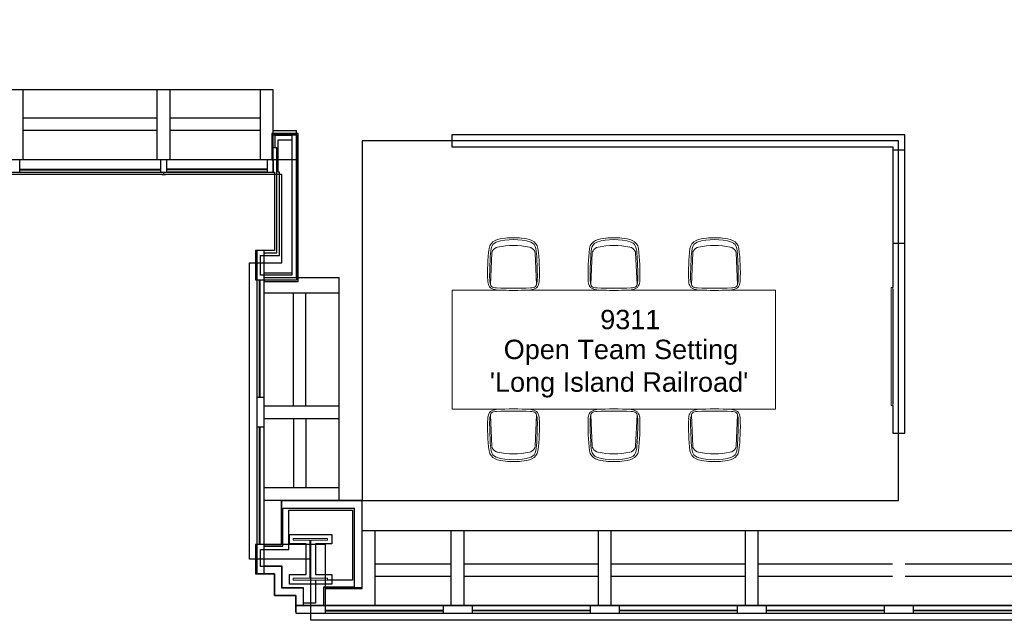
# Model space of a CAD drawing. Header units: inches. Extents: x -1 to 4727, y -3 to 1727.
# Tile 2 of 163: x 263 to 665, y 237 to 482. Entities that reach past the tile are written whole.
import ezdxf

# ---------------------------------------------------------------- set-up
doc = ezdxf.new("R2010")
doc.units = ezdxf.units.IN
doc.header["$LTSCALE"] = 42
doc.header["$MEASUREMENT"] = 0
doc.layers.get('0').update_dxf_attribs({"linetype": 'CONTINUOUS'})
for name, color, linetype in [('A-GLAZ', 8, 'CONTINUOUS'), ('A-WALL', 7, 'CONTINUOUS'), ('I-EQPM', 8, 'CONTINUOUS'), ('I-FURN', 8, 'CONTINUOUS'), ('I-FURN-CHAR', 9, 'CONTINUOUS'), ('I-WALL', 8, 'CONTINUOUS'), ('Room Names & IDs', 7, 'CONTINUOUS'), ('S-COLS', 7, 'CONTINUOUS'), ('triGrossAreaLayer', 7, 'CONTINUOUS'), ('triLabelLayer', 7, 'CONTINUOUS'), ('triMeasuredGrossAreaLayer', 7, 'CONTINUOUS'), ('triSpaceLayer', 7, 'CONTINUOUS')]:
    doc.layers.add(name, color=color, linetype=linetype)
doc.styles.add('PDF Helvetica', font='Helvetica.ttf')
doc.styles.get("Standard").update_dxf_attribs({"font": 'romans.shx'})

# ---------------------------------------------------------------- blocks, each defined once
blk = doc.blocks.new('Board-Presentation-Egan_Visual-Aluminum_Frame_Markerboard - 24w x 36h - EganBoard Porcelain Curved Frame-4202247-FURNITURE PLAN - FLOOR 09 - WEST')
at = {"lineweight": 9}
for p, q in [((-1.31, 0.03), (-1.31, -0.59)), ((46.78, 0.06), (-1.28, 0.06)), ((-0.68, 0.06), (-1.28, 0.06)), ((-0.68, 0.11), (-0.68, 0.06)), ((46.15, 0.14), (-0.65, 0.14)), ((-0.43, 0.14), (-0.65, 0.14)), ((-0.43, 0.17), (-0.43, 0.14)), ((45.9, 0.2), (-0.4, 0.2)), ((45.93, 0.14), (45.93, 0.17)), ((46.15, 0.14), (45.93, 0.14)), ((46.18, 0.06), (46.18, 0.11)), ((46.78, 0.06), (46.18, 0.06)), ((46.81, -0.59), (46.81, 0.03)), ((-1.28, -0.62), (46.78, -0.62))]:
    blk.add_line(p, q, dxfattribs=at)
for centre, radius, start, end in [((-1.28, 0.03), 0.03, 90, 180), ((-0.65, 0.11), 0.03, 90, 180), ((-0.4, 0.17), 0.027, 90, 180), ((45.9, 0.17), 0.027, 0, 90), ((46.15, 0.11), 0.03, 360, 90), ((46.78, 0.03), 0.03, 360, 90), ((-1.28, -0.59), 0.03, 180, 270), ((46.78, -0.59), 0.03, 270, 0)]:
    blk.add_arc(centre, radius, start, end, dxfattribs=at)
blk = doc.blocks.new('Knoll_Muuto_Fiber_Chair_Arm - Type Catalog WOOD-2662800-FURNITURE PLAN - FLOOR 09 - WEST')
at = {"lineweight": 9}
for p, q in [((-8.84, 5.53), (-9.41, -7.32)), ((9.41, -7.32), (8.84, 5.53))]:
    blk.add_line(p, q, dxfattribs=at)
for centre, radius, start, end in [((-5.85, 6.79), 4.17, 113.1618, 171.8655), ((-5.55, 6.7), 3.62, 113.9733, 169.5812), ((-2.43, -1.66), 13.29, 93.5677, 112.3942), ((0, -14.74), 25.73, 74.1643, 105.8357), ((0, -21.96), 30.57, 77.7554, 102.2446), ((0, -23.28), 35.04, 84.674, 95.326), ((2.43, -1.66), 13.29, 67.6058, 86.4323), ((5.55, 6.7), 3.62, 10.4188, 66.0267), ((5.85, 6.79), 4.17, 8.1345, 66.8382), ((76.47, -2.74), 87.04, 173.3251, 182.0125), ((14.94, 3.11), 24.42, 169.9958, 180.0806), ((-6.84, 5.44), 2, 149.0091, 177.4568), ((-5.9, 4.87), 3.1, 100.834, 149.0091), ((5.9, 4.87), 3.1, 30.9909, 79.166), ((6.84, 5.44), 2, 2.5432, 30.9909), ((-14.94, 3.11), 24.42, 359.9194, 10.0042), ((-76.47, -2.74), 87.04, 357.9875, 6.6749), ((81.24, -3.64), 90.97, 175.7652, 181.0264), ((-81.24, -3.64), 90.97, 358.9736, 4.2348), ((-6, -5.78), 4.52, 180.2196, 206.0481), ((-7.76, -6.81), 2.48, 202.5515, 229.9853), ((-0.82, -5), 8.9, 181.718, 195.0798), ((-7.97, -7.1), 1.46, 188.7061, 262.5672), ((7.97, -7.1), 1.46, 277.4328, 351.2939), ((7.76, -6.81), 2.48, 310.0147, 337.4485), ((0.82, -5), 8.9, 344.9202, 358.282), ((6, -5.78), 4.52, 333.9519, 359.7804), ((-6.32, -3.46), 6.06, 239.9759, 263.154), ((0.98, 50.35), 59.6, 261.1798, 262.382), ((0, 80.68), 90.43, 265.5304, 274.4696), ((0, 240.23), 249.05, 268.4069, 271.5931), ((-0.98, 50.35), 59.6, 277.618, 278.8202), ((6.32, -3.46), 6.06, 276.846, 300.0241)]:
    blk.add_arc(centre, radius, start, end, dxfattribs=at)
blk = doc.blocks.new('Knoll_Muuto_Fiber_Chair_Arm - Type Catalog WOOD-3742902-FURNITURE PLAN - FLOOR 09 - WEST')
at = {"lineweight": 9}
for p, q in [((-8.84, -5.53), (-9.41, 7.32)), ((9.41, 7.32), (8.84, -5.53))]:
    blk.add_line(p, q, dxfattribs=at)
for centre, radius, start, end in [((-7.76, 6.81), 2.48, 130.0147, 157.4485), ((-7.97, 7.1), 1.46, 97.4328, 171.2939), ((-6.32, 3.46), 6.06, 96.846, 120.0241), ((0.98, -50.35), 59.6, 97.618, 98.8202), ((0, -80.68), 90.43, 85.5304, 94.4696), ((0, -240.23), 249.05, 88.4069, 91.5931), ((-0.98, -50.35), 59.6, 81.1798, 82.382), ((6.32, 3.46), 6.06, 59.9759, 83.154), ((7.97, 7.1), 1.46, 8.7061, 82.5672), ((7.76, 6.81), 2.48, 22.5515, 49.9853), ((76.47, 2.74), 87.04, 177.9875, 186.6749), ((-6, 5.78), 4.52, 153.9519, 179.7804), ((81.24, 3.64), 90.97, 178.9736, 184.2348), ((-0.82, 5), 8.9, 164.9202, 178.282), ((0.82, 5), 8.9, 1.718, 15.0798), ((-81.24, 3.64), 90.97, 355.7652, 1.0264), ((-76.47, 2.74), 87.04, 353.3251, 2.0125), ((6, 5.78), 4.52, 0.2196, 26.0481), ((14.94, -3.11), 24.42, 179.9194, 190.0042), ((-14.94, -3.11), 24.42, 349.9958, 0.0806), ((-5.85, -6.79), 4.17, 188.1345, 246.8382), ((-5.55, -6.7), 3.62, 190.4188, 246.0267), ((-6.84, -5.44), 2, 182.5432, 210.9909), ((-5.9, -4.87), 3.1, 210.9909, 259.166), ((0, 21.96), 30.57, 257.7554, 282.2446), ((5.9, -4.87), 3.1, 280.834, 329.0091), ((5.55, -6.7), 3.62, 293.9733, 349.5812), ((5.85, -6.79), 4.17, 293.1618, 351.8655), ((6.84, -5.44), 2, 329.0091, 357.4568), ((-2.43, 1.66), 13.29, 247.6058, 266.4323), ((0, 14.74), 25.73, 254.1643, 285.8357), ((0, 23.28), 35.04, 264.674, 275.326), ((2.43, 1.66), 13.29, 273.5677, 292.3942)]:
    blk.add_arc(centre, radius, start, end, dxfattribs=at)
blk = doc.blocks.new('Table - Hub - eDIT - 4_ wide table-6062618-FURNITURE PLAN - FLOOR 09 - WEST')
at = {"lineweight": 9}
for p, q in [((-48.04, 25.55), (-48.04, -22.97)), ((-26.02, 25.55), (-48.04, 25.55)), ((14.98, 25.55), (-19.89, 25.55)), ((55.98, 25.55), (21.11, 25.55)), ((83.96, 25.55), (62.11, 25.55)), ((83.96, -22.97), (83.96, 25.55)), ((-48.04, -22.97), (-26.52, -22.97)), ((-19.4, -22.97), (14.48, -22.97)), ((21.6, -22.97), (55.48, -22.97)), ((62.6, -22.97), (83.96, -22.97))]:
    blk.add_line(p, q, dxfattribs=at)
blk = doc.blocks.new('12GLS')
for p, q in [((0, 0.625), (48, 0.625)), ((0, 0.4375), (48, 0.4375)), ((0, -0.5625), (48, -0.5625))]:
    blk.add_line(p, q)
blk = doc.blocks.new('EXT WALL')
at = {"layer": 'A-GLAZ'}
for p, q in [((834.38, 5.06), (490.88, 5.06)), ((730.88, 5.06), (728.38, 5.06)), ((730.88, 0), (730.88, 5.06)), ((788.38, 5.06), (788.38, 0)), ((790.88, 5.06), (788.38, 5.06)), ((790.88, 0), (790.88, 5.06)), ((831.88, 5.06), (831.88, 0)), ((834.38, 5.06), (831.88, 5.06)), ((834.38, 0), (834.38, 5.06)), ((730.88, 1.19), (788.38, 1.19)), ((730.88, 1), (788.38, 1)), ((788.38, 0), (790.88, 0)), ((831.88, 1.19), (790.88, 1.19)), ((831.88, 1), (790.88, 1)), ((831.88, 0), (834.38, 0)), ((730.88, 0), (788.38, 0)), ((790.38, -1.13), (788.88, -1.13)), ((789.63, 0), (789.63, -1.13)), ((831.88, 0), (790.88, 0)), ((834.38, 0), (834.88, 0)), ((827.63, -32), (827.63, -44)), ((830.69, -32), (827.63, -32)), ((830.69, -164), (830.69, -32)), ((830.69, -44), (830.69, -32)), ((827.63, -44), (827.63, -92)), ((827.63, -44), (830.69, -44)), ((828.63, -44), (828.63, -92)), ((828.82, -44), (828.82, -92)), ((827.63, -92), (827.63, -104)), ((830.69, -92), (827.63, -92)), ((830.69, -104), (830.69, -92)), ((827.63, -104), (827.63, -152)), ((827.63, -104), (830.69, -104)), ((828.63, -104), (828.63, -152)), ((828.82, -104), (828.82, -152)), ((827.63, -152), (827.63, -164)), ((830.69, -152), (827.63, -152)), ((830.69, -164), (830.69, -152)), ((827.63, -164), (830.69, -164)), ((843.63, -176.94), (2295.63, -176.94)), ((843.63, -176.94), (843.63, -180)), ((855.63, -176.94), (843.63, -176.94)), ((843.63, -180), (855.63, -180)), ((855.63, -180), (855.63, -176.94)), ((855.63, -178.81), (903.63, -178.81)), ((855.63, -179), (903.63, -179)), ((855.63, -180), (903.63, -180)), ((903.63, -176.94), (903.63, -180)), ((915.63, -176.94), (903.63, -176.94)), ((903.63, -180), (915.63, -180)), ((915.63, -180), (915.63, -176.94)), ((915.63, -178.81), (963.63, -178.81)), ((915.63, -179), (963.63, -179)), ((915.63, -180), (963.63, -180)), ((963.63, -176.94), (963.63, -180)), ((975.63, -176.94), (963.63, -176.94)), ((963.63, -180), (975.63, -180)), ((975.63, -180), (975.63, -176.94)), ((975.63, -178.81), (1023.63, -178.81)), ((975.63, -179), (1023.63, -179)), ((975.63, -180), (1023.63, -180)), ((1023.63, -176.94), (1023.63, -180)), ((1035.63, -176.94), (1023.63, -176.94)), ((1023.63, -180), (1035.63, -180)), ((1035.63, -180), (1035.63, -176.94)), ((1035.63, -178.81), (1083.63, -178.81)), ((1035.63, -179), (1083.63, -179)), ((1035.63, -180), (1083.63, -180)), ((1083.63, -176.94), (1083.63, -180)), ((1095.63, -176.94), (1083.63, -176.94)), ((1083.63, -180), (1095.63, -180)), ((1095.63, -180), (1095.63, -176.94)), ((1095.63, -178.81), (1143.63, -178.81)), ((1095.63, -179), (1143.63, -179)), ((1095.63, -180), (1143.63, -180))]:
    blk.add_line(p, q, dxfattribs=at)
blk.add_lwpolyline([(2295.63, 1064), (843.63, 1064), (843.63, 1056.75), (834.88, 1056.75), (834.88, 1048), (827.63, 1048), (827.63, 916), (834.88, 916), (834.88, 884), (467.63, 884), (467.63, 0), (834.88, 0), (834.88, -32), (827.63, -32), (827.63, -164), (834.88, -164), (834.88, -172.75), (843.63, -172.75), (843.63, -180), (2295.63, -180)], dxfattribs=at)
at = {"layer": 'A-WALL'}
for p, q in [((834.38, 33.56), (510.63, 33.56)), ((732.26, 5.06), (732.26, 33.56)), ((787.01, 5.06), (787.01, 33.56)), ((792.26, 5.06), (792.26, 33.56)), ((829.13, 5.06), (829.13, 33.56)), ((834.38, 5.06), (834.38, 33.56)), ((787.01, 22), (732.26, 22)), ((829.13, 22), (792.26, 22)), ((787.01, 17), (732.26, 17)), ((829.13, 17), (792.26, 17)), ((843.88, 16.81), (834.38, 16.81)), ((843.88, -43), (843.88, 16.81)), ((835.01, 14.94), (835.01, 10.06)), ((842.01, 14.94), (835.01, 14.94)), ((842.01, -41.13), (842.01, 14.94)), ((834.38, 10.06), (835.88, 10.06)), ((835.88, -33), (835.88, 10.06)), ((830.69, -33), (835.88, -33)), ((830.69, -41.13), (842.01, -41.13)), ((830.69, -43), (861.19, -43)), ((861.19, -134), (861.19, -43)), ((830.69, -49.25), (861.19, -49.25)), ((842.63, -95.38), (842.63, -49.25)), ((847.63, -95.38), (847.63, -49.25)), ((830.69, -95.38), (861.19, -95.38)), ((830.69, -100.63), (861.19, -100.63)), ((842.63, -100.63), (842.63, -128.75)), ((847.63, -100.63), (847.63, -128.75)), ((830.69, -128.75), (861.19, -128.75)), ((837.69, -134), (870.63, -134)), ((837.69, -152), (837.69, -134)), ((870.63, -169.94), (870.63, -134)), ((838.32, -137.13), (867.51, -137.13)), ((838.32, -152.63), (838.32, -137.13)), ((867.51, -169.31), (867.51, -137.13)), ((1194.63, -146.44), (870.63, -146.44)), ((875.88, -176.94), (875.88, -146.44)), ((907.01, -176.94), (907.01, -146.44)), ((912.26, -176.94), (912.26, -146.44)), ((967.01, -176.94), (967.01, -146.44)), ((972.26, -176.94), (972.26, -146.44)), ((1027.01, -176.94), (1027.01, -146.44)), ((1032.26, -176.94), (1032.26, -146.44)), ((830.69, -152), (837.69, -152)), ((830.69, -152.63), (838.32, -152.63)), ((907.01, -160), (875.88, -160)), ((967.01, -160), (912.26, -160)), ((1027.01, -160), (972.26, -160)), ((1087.01, -160), (1032.26, -160)), ((1147.01, -160), (1092.26, -160)), ((834.88, -164), (828.19, -164)), ((838.01, -160.88), (830.69, -160.88)), ((834.88, -172.75), (834.88, -164)), ((838.01, -169.63), (838.01, -160.88)), ((907.01, -165), (875.88, -165)), ((967.01, -165), (912.26, -165)), ((1027.01, -165), (972.26, -165)), ((1087.01, -165), (1032.26, -165)), ((1147.01, -165), (1092.26, -165)), ((843.63, -172.75), (834.88, -172.75)), ((846.76, -169.63), (838.01, -169.63)), ((843.63, -179.44), (843.63, -172.75)), ((846.76, -176.94), (846.76, -169.63)), ((855.01, -176.94), (855.01, -169.31)), ((855.01, -169.31), (867.51, -169.31)), ((855.63, -176.94), (855.63, -169.94)), ((855.63, -169.94), (870.63, -169.94))]:
    blk.add_line(p, q, dxfattribs=at)
at = {"layer": 'A-GLAZ'}
blk.add_blockref('12GLS', (855.63, -179.44), dxfattribs=at)
blk = doc.blocks.new('W-Wide Flange-Column - W14X100-2731370-FURNITURE PLAN - FLOOR 09 - WEST')
at = {"lineweight": 18}
for p, q in [((7, 8.5), (-7, 8.5)), ((-7, 8.5), (-7, 7.79)), ((7, 7.79), (7, 8.5)), ((-7, 7.79), (-0.22, 7.79)), ((-0.22, 7.79), (-0.22, -7.79)), ((0.22, -7.79), (0.22, 7.79)), ((0.22, 7.79), (7, 7.79)), ((-0.22, -7.79), (-7, -7.79)), ((-7, -7.79), (-7, -8.5)), ((7, -7.79), (0.22, -7.79)), ((7, -8.5), (7, -7.79)), ((-7, -8.5), (7, -8.5))]:
    blk.add_line(p, q, dxfattribs=at)
blk = doc.blocks.new('columns')
at = {"layer": 'S-COLS'}
for p, q in [((841.03, -147.88), (858.23, -147.88)), ((841.03, -151.7), (841.03, -147.88)), ((858.23, -147.88), (858.23, -151.7)), ((847.72, -151.7), (841.03, -151.7)), ((847.72, -164.3), (847.72, -151.7)), ((851.54, -151.7), (851.54, -164.3)), ((858.23, -151.7), (851.54, -151.7)), ((841.03, -164.3), (847.72, -164.3)), ((841.03, -168.12), (841.03, -164.3)), ((851.54, -164.3), (858.23, -164.3)), ((858.23, -164.3), (858.23, -168.12)), ((858.23, -168.12), (841.03, -168.12))]:
    blk.add_line(p, q, dxfattribs=at)
blk.add_blockref('W-Wide Flange-Column - W14X100-2731370-FURNITURE PLAN - FLOOR 09 - WEST', (849.51, -158), dxfattribs=at)

msp = doc.modelspace()

# ---------------------------------------------------------------- linework, layer by layer
at = {"layer": 'I-WALL'}
for p, q in [((376.87, 435.81), (366.12, 435.81)), ((366.12, 435.81), (366.12, 425)), ((376.25, 435.19), (366.75, 435.19)), ((366.75, 435.19), (376.25, 435.19)), ((376.25, 435.19), (376.25, 375.94)), ((376.87, 375.31), (376.87, 435.81)), ((624.44, 435.19), (439.66, 435.19)), ((439.66, 435.19), (439.66, 430.31)), ((624.44, 428.97), (624.44, 435.19)), ((368.75, 420), (368.75, 433.19)), ((368.75, 433.19), (374.25, 433.19)), ((374.25, 433.19), (374.25, 378)), ((439.66, 430.31), (619.56, 430.31)), ((619.56, 430.31), (619.56, 428.97)), ((619.56, 428.97), (619.56, 390.97)), ((624.44, 428.97), (619.56, 428.97)), ((624.44, 390.97), (624.44, 428.97)), ((366.12, 425), (366.75, 425)), ((366.75, 425), (366.75, 420)), ((366.75, 420), (367.25, 420)), ((367.25, 420), (367.25, 388)), ((369.25, 420), (368.75, 420)), ((369.25, 386), (369.25, 420)), ((619.56, 390.97), (624.44, 390.97)), ((619.56, 390.97), (619.56, 372.92)), ((624.44, 313.5), (624.44, 390.97)), ((367.25, 388), (359.5, 388)), ((359.5, 388), (359.5, 376)), ((361.5, 386), (369.25, 386)), ((361.5, 378), (361.5, 386)), ((374.25, 378), (361.5, 378)), ((359.5, 376), (376.25, 376)), ((376.25, 375.94), (363.06, 375.94)), ((363.06, 375.94), (363.06, 375.31)), ((363.06, 375.31), (376.87, 375.31)), ((619.56, 324.8), (619.56, 313.5)), ((619.56, 313.5), (624.44, 313.5)), ((363.06, 268), (363.06, 286)), ((370.06, 286), (363.06, 286)), ((403, 286), (370.06, 286)), ((370.06, 286), (370.06, 268)), ((403, 250.5), (403, 286)), ((373.06, 282), (399, 282)), ((373.06, 266), (373.06, 282)), ((399, 282), (399, 253.5)), ((370.06, 268), (359.5, 268)), ((359.5, 268), (359.5, 256)), ((361.5, 266), (373.06, 266)), ((361.5, 259), (361.5, 266)), ((370.25, 259), (361.5, 259)), ((370.25, 250.25), (370.25, 259)), ((359.5, 256), (367.25, 256)), ((367.25, 256), (367.25, 247.25)), ((384, 253.5), (384, 244)), ((399, 253.5), (388.88, 253.5)), ((379, 250.25), (370.25, 250.25)), ((379, 244), (379, 250.25)), ((388, 240), (388, 250.5)), ((388, 250.5), (403, 250.5)), ((367.25, 247.25), (376, 247.25)), ((376, 247.25), (376, 240)), ((384, 244), (379, 244)), ((376, 240), (388, 240))]:
    msp.add_line(p, q, dxfattribs=at)
at = {"layer": 'triGrossAreaLayer'}
msp.add_lwpolyline([(1822, 237.06), (382, 237.06), (382, 262), (357.06, 262), (357.06, 383), (370.25, 383), (370.25, 419.06), (-0.94, 419.06), (-0.94, 1304.94), (370.87, 1304.94), (370.87, 1341), (357.06, 1341), (357.06, 1462), (382, 1462), (382, 1486.94), (1835.62, 1486.94)], dxfattribs=at)
at = {"layer": 'triMeasuredGrossAreaLayer'}
msp.add_lwpolyline([(1816, 243.06), (388, 243.06), (388, 268), (363.06, 268), (363.06, 377), (376.25, 377), (376.25, 425.06), (5.06, 425.06), (5.06, 1298.94), (376.87, 1298.94), (376.87, 1347), (363.06, 1347), (363.06, 1456), (388, 1456), (388, 1480.94), (1841.62, 1480.94)], dxfattribs=at)
at = {"layer": 'triSpaceLayer'}
msp.add_lwpolyline([(403, 286), (621.87, 286), (621.87, 432.77), (403, 432.77)], close=True, dxfattribs=at)

# ---------------------------------------------------------------- block references
at = {"layer": 'A-WALL'}
msp.add_blockref('EXT WALL', (-467.63, 420), dxfattribs=at)
at = {"layer": 'I-EQPM', "lineweight": 9, "rotation": 269.9999999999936}
msp.add_blockref('Board-Presentation-Egan_Visual-Aluminum_Frame_Markerboard - 24w x 36h - EganBoard Porcelain Curved Frame-4202247-FURNITURE PLAN - FLOOR 09 - WEST', (619.56, 371.61), dxfattribs=at)
at = {"layer": 'I-FURN'}
msp.add_blockref('Table - Hub - eDIT - 4_ wide table-6062618-FURNITURE PLAN - FLOOR 09 - WEST', (487.72, 346.23), dxfattribs=at)
at = {"layer": 'I-FURN-CHAR'}
for name, p in [('Knoll_Muuto_Fiber_Chair_Arm - Type Catalog WOOD-2662800-FURNITURE PLAN - FLOOR 09 - WEST', (464.76, 381.46)), ('Knoll_Muuto_Fiber_Chair_Arm - Type Catalog WOOD-2662800-FURNITURE PLAN - FLOOR 09 - WEST', (505.76, 381.46)), ('Knoll_Muuto_Fiber_Chair_Arm - Type Catalog WOOD-3742902-FURNITURE PLAN - FLOOR 09 - WEST', (464.76, 313.61)), ('Knoll_Muuto_Fiber_Chair_Arm - Type Catalog WOOD-3742902-FURNITURE PLAN - FLOOR 09 - WEST', (505.76, 313.61))]:
    msp.add_blockref(name, p, dxfattribs=at)
at = {"layer": 'I-FURN-CHAR', "rotation": 180}
for name, p in [('Knoll_Muuto_Fiber_Chair_Arm - Type Catalog WOOD-3742902-FURNITURE PLAN - FLOOR 09 - WEST', (546.76, 381.46)), ('Knoll_Muuto_Fiber_Chair_Arm - Type Catalog WOOD-2662800-FURNITURE PLAN - FLOOR 09 - WEST', (546.76, 313.61))]:
    msp.add_blockref(name, p, dxfattribs=at)
at = {"layer": 'S-COLS'}
msp.add_blockref('columns', (-467.63, 420), dxfattribs=at)

# ---------------------------------------------------------------- texts
at = {"layer": 'Room Names & IDs', "attachment_point": 4, "style": 'PDF Helvetica'}
for s, insert, char_height in [('9311', (500.14, 359.78), 7.902), ('Open Team Setting', (460.77, 346.45), 7.9024), ("'Long Island Railroad'", (455.1, 333.12), 7.9024)]:
    msp.add_mtext(s, dxfattribs=dict(at, insert=insert, char_height=char_height))
at = {"layer": 'triLabelLayer', "color": 7, "insert": (512.44, 359.38), "char_height": 10, "attachment_point": 5}
msp.add_mtext('{\\fSansSerif;\\H0.01;}', dxfattribs=at)

doc.saveas('drawing.dxf')
